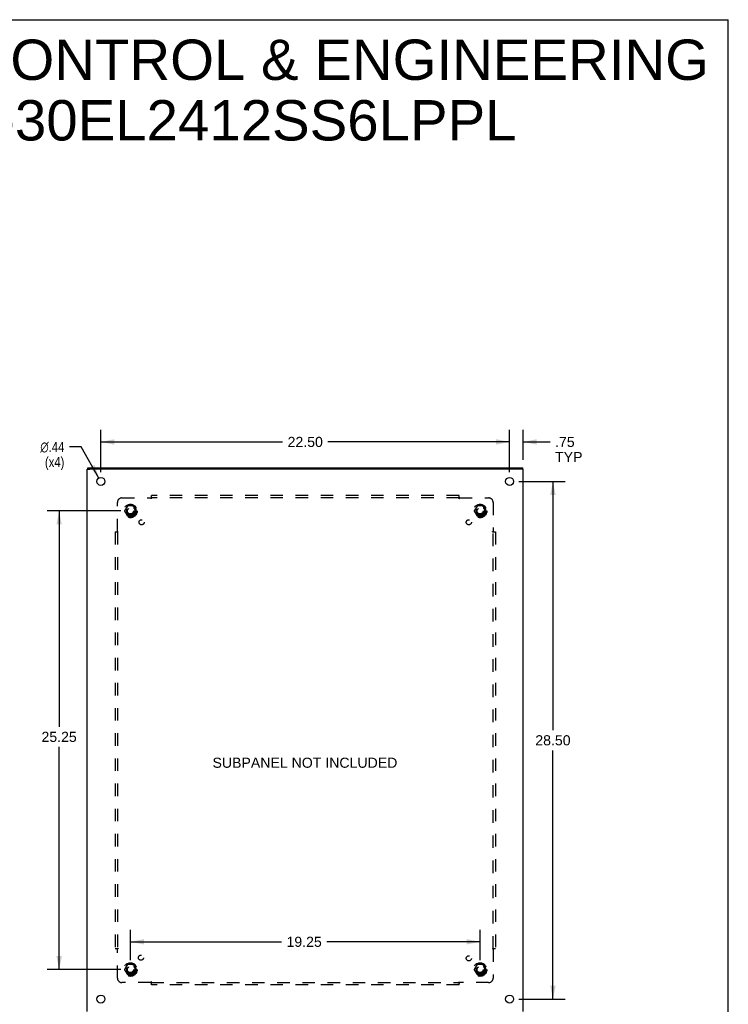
# Model space of a CAD drawing. Header units: inches. Extents: x 0 to 126, y 0 to 81.
# Tile 13 of 13: x 87 to 126, y 27 to 81. Entities that reach past the tile are written whole.
import ezdxf

# ---------------------------------------------------------------- set-up
doc = ezdxf.new("R2010")
doc.units = ezdxf.units.IN
doc.header["$LTSCALE"] = 6.925926
doc.header["$MEASUREMENT"] = 0
doc.linetypes.add('HIDDEN', pattern=[0.2, 0.1, -0.1])
doc.layers.get('0').update_dxf_attribs({"linetype": 'CONTINUOUS'})
for name, color, linetype in [('DEFAULT_2', 8, 'HIDDEN'), ('DIMENSIONS', 7, 'CONTINUOUS'), ('SUBPANEL', 7, 'CONTINUOUS')]:
    doc.layers.add(name, color=color, linetype=linetype)
doc.styles.get("Standard").update_dxf_attribs({"font": 'arial.ttf'})
doc.styles.add('TEXTSTYLE_1', font='gdt', dxfattribs={"width": 0.8})
doc.dimstyles.new('DIMSTYLE_1', dxfattribs={"dimtxt": 0.555556, "dimasz": 0.740741, "dimexe": 0.09, "dimexo": 0.07, "dimgap": 0.0375, "dimtad": 0, "dimtih": 1, "dimtoh": 1, "dimzin": 4, "dimdsep": 46, "dimtxsty": 'Standard', "dimblk": '_FILLED', "dimblk1": '_FILLED', "dimblk2": '_FILLED', "dimcen": 0.09, "dimadec": 3, "dimazin": 1, "dimtfac": 1, "dimtdec": 3, "dimtofl": 0, "dimtmove": 0, "dimatfit": 3, "dimldrblk": '_FILLED', "dimfxl": 0, "dimtolj": 1, "dimtzin": 4, "dimarcsym": 0})
doc.dimstyles.new('DIMSTYLE_2', dxfattribs={"dimtxt": 0.555556, "dimasz": 0.740741, "dimexe": 0.09, "dimexo": 0.07, "dimgap": 0.09, "dimtad": 0, "dimtih": 1, "dimtoh": 1, "dimzin": 4, "dimdsep": 46, "dimtxsty": 'Standard', "dimblk": '_FILLED', "dimblk1": '_FILLED', "dimblk2": '_FILLED', "dimcen": 0.09, "dimadec": 3, "dimazin": 1, "dimtfac": 1, "dimtdec": 3, "dimtofl": 0, "dimtmove": 0, "dimatfit": 1, "dimldrblk": '_FILLED', "dimfxl": 0, "dimtolj": 1, "dimtzin": 4, "dimarcsym": 0})

# ---------------------------------------------------------------- blocks, each defined once
blk = doc.blocks.new('_FILLED')
at = {"color": 0, "linetype": 'ByBlock'}
blk.add_solid([(0, 0), (-1, 0.2), (-1, -0.2)], dxfattribs=at)
blk = doc.blocks.new('*D1')
at = {"layer": 'DIMENSIONS', "color": 2, "linetype": 'Continuous'}
for p, q in [((91.385, 56.574), (91.385, 58.901)), ((113.885, 56.574), (113.885, 58.901)), ((91.385, 58.234), (101.386, 58.234)), ((113.885, 58.234), (103.883, 58.234))]:
    blk.add_line(p, q, dxfattribs=at)
at = {"layer": 'DIMENSIONS', "color": 2, "linetype": 'Continuous', "xscale": 0.7407407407, "yscale": 0.7407407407, "zscale": 0.7407407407, "rotation": 180}
blk.add_blockref('_FILLED', (91.385, 58.234), dxfattribs=at)
at = {"layer": 'DIMENSIONS', "color": 2, "linetype": 'Continuous', "xscale": 0.7407407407, "yscale": 0.7407407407, "zscale": 0.7407407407}
blk.add_blockref('_FILLED', (113.885, 58.234), dxfattribs=at)
at = {"layer": 'DIMENSIONS', "color": 2, "linetype": 'Continuous', "insert": (102.635, 58.512), "char_height": 0.5556, "width": 1.94135, "attachment_point": 2, "line_spacing_factor": 0.9}
blk.add_mtext('22.50', dxfattribs=at)
blk = doc.blocks.new('*D2')
at = {"layer": 'DIMENSIONS', "color": 2, "linetype": 'Continuous'}
for p, q in [((114.403, 56.056), (116.939, 56.056)), ((116.272, 56.056), (116.272, 42.361)), ((116.272, 27.556), (116.272, 41.25)), ((114.403, 27.556), (116.939, 27.556))]:
    blk.add_line(p, q, dxfattribs=at)
at = {"layer": 'DIMENSIONS', "color": 2, "linetype": 'Continuous', "xscale": 0.7407407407, "yscale": 0.7407407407, "zscale": 0.7407407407}
for p, rotation in [((116.272, 56.056), 90), ((116.272, 27.556), 270)]:
    blk.add_blockref('_FILLED', p, dxfattribs=dict(at, rotation=rotation))
at = {"layer": 'DIMENSIONS', "color": 2, "linetype": 'Continuous', "insert": (116.272, 42.084), "char_height": 0.5556, "width": 1.94135, "attachment_point": 2, "line_spacing_factor": 0.9}
blk.add_mtext('28.50', dxfattribs=at)
blk = doc.blocks.new('*D8')
at = {"layer": 'DIMENSIONS', "color": 2, "linetype": 'Continuous'}
for p, q in [((116.272, 27.556), (116.272, 29.037)), ((114.403, 27.556), (116.939, 27.556)), ((115.138, 26.806), (116.939, 26.806)), ((116.272, 26.806), (116.272, 25.131)), ((116.272, 25.131), (115.624, 25.131))]:
    blk.add_line(p, q, dxfattribs=at)
at = {"layer": 'DIMENSIONS', "color": 2, "linetype": 'Continuous', "xscale": 0.7407407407, "yscale": 0.7407407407, "zscale": 0.7407407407}
for p, rotation in [((116.272, 27.556), 270), ((116.272, 26.806), 90)]:
    blk.add_blockref('_FILLED', p, dxfattribs=dict(at, rotation=rotation))
at = {"layer": 'DIMENSIONS', "color": 2, "linetype": 'Continuous', "insert": (115.346, 25.408), "char_height": 0.5556, "width": 1.50558, "attachment_point": 3, "line_spacing_factor": 0.9}
blk.add_mtext('.75\\PTYP', dxfattribs=at)
blk = doc.blocks.new('*D10')
at = {"layer": 'DIMENSIONS', "color": 2, "linetype": 'Continuous'}
for p, q in [((113.885, 56.574), (113.885, 58.901)), ((114.635, 57.248), (114.635, 58.901)), ((113.885, 58.234), (112.403, 58.234)), ((114.635, 58.234), (116.111, 58.234))]:
    blk.add_line(p, q, dxfattribs=at)
at = {"layer": 'DIMENSIONS', "color": 2, "linetype": 'Continuous', "xscale": 0.7407407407, "yscale": 0.7407407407, "zscale": 0.7407407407}
blk.add_blockref('_FILLED', (113.885, 58.234), dxfattribs=at)
at = {"layer": 'DIMENSIONS', "color": 2, "linetype": 'Continuous', "xscale": 0.7407407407, "yscale": 0.7407407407, "zscale": 0.7407407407, "rotation": 180}
blk.add_blockref('_FILLED', (114.635, 58.234), dxfattribs=at)
at = {"layer": 'DIMENSIONS', "color": 2, "linetype": 'Continuous', "insert": (116.389, 58.512), "char_height": 0.5556, "width": 1.50558, "attachment_point": 1, "line_spacing_factor": 0.9}
blk.add_mtext('.75\\PTYP', dxfattribs=at)
blk = doc.blocks.new('*D11')
at = {"layer": 'DIMENSIONS', "color": 2, "linetype": 'Continuous'}
for p, q in [((90.3, 57.957), (89.651, 57.957)), ((91.276, 56.246), (90.3, 57.957))]:
    blk.add_line(p, q, dxfattribs=at)
at = {"layer": 'DIMENSIONS', "color": 2, "linetype": 'Continuous', "xscale": 0.7407407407, "yscale": 0.7407407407, "zscale": 0.7407407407, "rotation": 299.7167293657}
blk.add_blockref('_FILLED', (91.276, 56.246), dxfattribs=at)
at = {"layer": 'DIMENSIONS', "color": 2, "linetype": 'Continuous', "insert": (89.374, 58.235), "char_height": 0.55556, "width": 1.81881, "attachment_point": 3, "line_spacing_factor": 0.9, "style": 'TEXTSTYLE_1'}
blk.add_mtext('{\\fgdt;n}\\fArial;.44\\P(x4)', dxfattribs=at)
blk = doc.blocks.new('*D12')
at = {"layer": 'DIMENSIONS', "color": 2, "linetype": 'Continuous'}
for p, q in [((92.491, 54.431), (88.419, 54.431)), ((89.086, 54.431), (89.086, 42.55)), ((89.086, 29.181), (89.086, 41.439)), ((92.491, 29.181), (88.419, 29.181))]:
    blk.add_line(p, q, dxfattribs=at)
at = {"layer": 'DIMENSIONS', "color": 2, "linetype": 'Continuous', "xscale": 0.7407407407, "yscale": 0.7407407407, "zscale": 0.7407407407}
for p, rotation in [((89.086, 54.431), 90), ((89.086, 29.181), 270)]:
    blk.add_blockref('_FILLED', p, dxfattribs=dict(at, rotation=rotation))
at = {"layer": 'DIMENSIONS', "color": 2, "linetype": 'Continuous', "insert": (89.086, 42.272), "char_height": 0.5556, "width": 1.94135, "attachment_point": 2, "line_spacing_factor": 0.9}
blk.add_mtext('25.25', dxfattribs=at)
blk = doc.blocks.new('*D13')
at = {"layer": 'DIMENSIONS', "color": 2, "linetype": 'Continuous'}
for p, q in [((93.01, 29.699), (93.01, 31.378)), ((112.26, 29.699), (112.26, 31.378)), ((93.01, 30.711), (101.326, 30.711)), ((112.26, 30.711), (103.823, 30.711))]:
    blk.add_line(p, q, dxfattribs=at)
at = {"layer": 'DIMENSIONS', "color": 2, "linetype": 'Continuous', "xscale": 0.7407407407, "yscale": 0.7407407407, "zscale": 0.7407407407, "rotation": 180}
blk.add_blockref('_FILLED', (93.01, 30.711), dxfattribs=at)
at = {"layer": 'DIMENSIONS', "color": 2, "linetype": 'Continuous', "xscale": 0.7407407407, "yscale": 0.7407407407, "zscale": 0.7407407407}
blk.add_blockref('_FILLED', (112.26, 30.711), dxfattribs=at)
at = {"layer": 'DIMENSIONS', "color": 2, "linetype": 'Continuous', "insert": (102.575, 30.989), "char_height": 0.5556, "width": 1.94135, "attachment_point": 2, "line_spacing_factor": 0.9}
blk.add_mtext('19.25', dxfattribs=at)

msp = doc.modelspace()

# ---------------------------------------------------------------- linework, layer by layer
at = {"color": 7, "linetype": 'Continuous'}
for p, q in [((0, 81.481), (125.926, 81.481)), ((125.926, 0), (125.926, 81.481)), ((90.635, 56.731), (90.785, 56.731)), ((90.66, 56.731), (90.66, 56.806)), ((114.635, 56.731), (114.485, 56.731)), ((114.61, 56.731), (114.61, 56.806))]:
    msp.add_line(p, q, dxfattribs=at)
at = {"color": 3, "linetype": 'Continuous'}
for p, q in [((90.635, 26.881), (90.635, 56.731)), ((90.66, 56.806), (114.61, 56.806)), ((114.48, 56.731), (90.79, 56.731)), ((114.635, 26.881), (114.635, 56.731))]:
    msp.add_line(p, q, dxfattribs=at)
for centre in [(91.385, 56.056), (113.885, 56.056), (91.385, 27.556), (113.885, 27.556)]:
    msp.add_circle(centre, 0.219, dxfattribs=at)
at = {"layer": 'DEFAULT_2', "color": 8, "linetype": 'HIDDEN'}
for p, q in [((92.847, 54.703), (92.692, 54.436)), ((92.692, 54.426), (92.847, 54.158)), ((93.164, 54.708), (92.855, 54.708)), ((93.327, 54.436), (93.173, 54.703)), ((93.173, 54.158), (93.327, 54.426)), ((112.097, 54.703), (111.942, 54.436)), ((111.942, 54.426), (112.097, 54.158)), ((112.414, 54.708), (112.105, 54.708)), ((112.577, 54.436), (112.423, 54.703)), ((112.423, 54.158), (112.577, 54.426)), ((93.164, 54.153), (92.855, 54.153)), ((112.414, 54.153), (112.105, 54.153)), ((92.847, 29.453), (92.692, 29.186)), ((93.164, 29.458), (92.855, 29.458)), ((93.327, 29.186), (93.173, 29.453)), ((112.097, 29.453), (111.942, 29.186)), ((112.414, 29.458), (112.105, 29.458)), ((112.577, 29.186), (112.423, 29.453)), ((92.692, 29.176), (92.847, 28.908)), ((93.164, 28.903), (92.855, 28.903)), ((93.173, 28.908), (93.327, 29.176)), ((111.942, 29.176), (112.097, 28.908)), ((112.414, 28.903), (112.105, 28.903)), ((112.423, 28.908), (112.577, 29.176))]:
    msp.add_line(p, q, dxfattribs=at)
for centre, radius in [((93.01, 54.431), 0.372), ((93.01, 54.431), 0.356), ((112.26, 54.431), 0.372), ((112.26, 54.431), 0.356), ((93.01, 54.431), 0.312), ((93.01, 54.431), 0.204), ((93.01, 54.431), 0.188), ((93.01, 54.431), 0.183), ((93.01, 54.431), 0.165), ((112.26, 54.431), 0.312), ((112.26, 54.431), 0.204), ((112.26, 54.431), 0.188), ((112.26, 54.431), 0.183), ((112.26, 54.431), 0.165), ((93.01, 29.181), 0.372), ((93.01, 29.181), 0.356), ((93.01, 29.181), 0.312), ((93.01, 29.181), 0.204), ((93.01, 29.181), 0.188), ((93.01, 29.181), 0.183), ((93.01, 29.181), 0.165), ((112.26, 29.181), 0.372), ((112.26, 29.181), 0.356), ((112.26, 29.181), 0.312), ((112.26, 29.181), 0.204), ((112.26, 29.181), 0.188), ((112.26, 29.181), 0.183), ((112.26, 29.181), 0.165)]:
    msp.add_circle(centre, radius, dxfattribs=at)
for centre, start, end in [((92.701, 54.431), 150.0127, 209.9883), ((92.855, 54.698), 90.0124, 149.9892), ((93.164, 54.698), 30.012, 89.9887), ((93.319, 54.431), 330.0127, 29.9883), ((111.951, 54.431), 150.0127, 209.9883), ((112.105, 54.698), 90.0124, 149.9892), ((112.414, 54.698), 30.012, 89.9887), ((112.569, 54.431), 330.0127, 29.9883), ((92.855, 54.163), 210.012, 269.9887), ((93.164, 54.163), 270.0124, 329.9892), ((112.105, 54.163), 210.012, 269.9887), ((112.414, 54.163), 270.0124, 329.9892), ((92.855, 29.448), 90.0124, 149.9892), ((93.164, 29.448), 30.012, 89.9887), ((112.105, 29.448), 90.0124, 149.9892), ((112.414, 29.448), 30.012, 89.9887), ((92.701, 29.181), 150.0127, 209.9883), ((92.855, 28.913), 210.012, 269.9887), ((93.164, 28.913), 270.0124, 329.9892), ((93.319, 29.181), 330.0127, 29.9883), ((111.951, 29.181), 150.0127, 209.9883), ((112.105, 28.913), 210.012, 269.9887), ((112.414, 28.913), 270.0124, 329.9892), ((112.569, 29.181), 330.0127, 29.9883)]:
    msp.add_arc(centre, 0.01, start, end, dxfattribs=at)
at = {"layer": 'SUBPANEL', "color": 8, "linetype": 'HIDDEN'}
for p, q in [((92.291, 53.31), (92.291, 54.9)), ((92.541, 55.15), (94.131, 55.15)), ((94.166, 55.109), (94.166, 55.275)), ((111.104, 55.275), (94.166, 55.275)), ((111.104, 55.15), (94.166, 55.15)), ((111.104, 55.109), (111.104, 55.275)), ((111.139, 55.15), (112.729, 55.15)), ((112.979, 54.9), (112.979, 53.31)), ((92.166, 53.275), (92.166, 30.337)), ((92.166, 53.275), (92.332, 53.275)), ((92.291, 53.275), (92.291, 30.337)), ((112.938, 53.275), (113.104, 53.275)), ((112.979, 30.337), (112.979, 53.275)), ((113.104, 53.275), (113.104, 30.337)), ((92.166, 30.337), (92.332, 30.337)), ((92.291, 28.712), (92.291, 30.302)), ((112.938, 30.337), (113.104, 30.337)), ((112.979, 30.302), (112.979, 28.712)), ((94.131, 28.462), (92.541, 28.462)), ((94.166, 28.337), (94.166, 28.503)), ((94.166, 28.462), (111.104, 28.462)), ((111.104, 28.337), (94.166, 28.337)), ((111.104, 28.337), (111.104, 28.503)), ((112.729, 28.462), (111.139, 28.462))]:
    msp.add_line(p, q, dxfattribs=at)
for points in [[(94.142, 55.161), (94.14, 55.16), (94.139, 55.158), (94.137, 55.156), (94.136, 55.155), (94.134, 55.153), (94.133, 55.152), (94.132, 55.151), (94.131, 55.15)], [(94.141, 55.135), (94.139, 55.137), (94.138, 55.139), (94.137, 55.141), (94.135, 55.143), (94.134, 55.145), (94.133, 55.147), (94.132, 55.148), (94.131, 55.15)], [(94.166, 55.109), (94.165, 55.109), (94.163, 55.11), (94.162, 55.11), (94.16, 55.111), (94.159, 55.112), (94.158, 55.113), (94.157, 55.114), (94.155, 55.115), (94.154, 55.116), (94.153, 55.118), (94.151, 55.119), (94.15, 55.121), (94.149, 55.122), (94.148, 55.124), (94.147, 55.126), (94.145, 55.127), (94.144, 55.129), (94.143, 55.131), (94.141, 55.135)], [(94.149, 55.168), (94.145, 55.164), (94.142, 55.161)], [(94.166, 55.188), (94.165, 55.186), (94.164, 55.185), (94.162, 55.183), (94.161, 55.181), (94.16, 55.18), (94.158, 55.178), (94.157, 55.176), (94.156, 55.175), (94.154, 55.174), (94.153, 55.172), (94.152, 55.171), (94.15, 55.17), (94.149, 55.168)], [(111.104, 55.188), (111.105, 55.186), (111.106, 55.185), (111.107, 55.183), (111.109, 55.181), (111.11, 55.18), (111.111, 55.178), (111.113, 55.176), (111.114, 55.175), (111.115, 55.174), (111.117, 55.172), (111.118, 55.171), (111.119, 55.17), (111.121, 55.168), (111.126, 55.163)], [(111.104, 55.109), (111.105, 55.109), (111.107, 55.11), (111.108, 55.11), (111.109, 55.111), (111.111, 55.112), (111.112, 55.113), (111.113, 55.114), (111.114, 55.115), (111.116, 55.116), (111.117, 55.118), (111.118, 55.119), (111.12, 55.121), (111.121, 55.122), (111.122, 55.124), (111.123, 55.126), (111.124, 55.127), (111.125, 55.129), (111.127, 55.131)], [(111.126, 55.163), (111.128, 55.161), (111.129, 55.16), (111.131, 55.158), (111.133, 55.156), (111.134, 55.155), (111.135, 55.153), (111.137, 55.152), (111.138, 55.151), (111.139, 55.15)], [(111.127, 55.131), (111.129, 55.135), (111.13, 55.137), (111.132, 55.139), (111.133, 55.141), (111.134, 55.143), (111.135, 55.145), (111.137, 55.147), (111.138, 55.148), (111.139, 55.15)], [(92.253, 53.275), (92.254, 53.276), (92.256, 53.277), (92.258, 53.278), (92.259, 53.28), (92.261, 53.281), (92.263, 53.282), (92.264, 53.284), (92.266, 53.285), (92.267, 53.286), (92.268, 53.288), (92.27, 53.289), (92.271, 53.29), (92.272, 53.292), (92.278, 53.297)], [(92.278, 53.297), (92.279, 53.299), (92.281, 53.3), (92.283, 53.302), (92.284, 53.303), (92.286, 53.305), (92.287, 53.306), (92.289, 53.308), (92.29, 53.309), (92.291, 53.31)], [(92.309, 53.298), (92.305, 53.3), (92.303, 53.301), (92.301, 53.303), (92.299, 53.304), (92.297, 53.305), (92.296, 53.306), (92.294, 53.308), (92.292, 53.309), (92.291, 53.31)], [(92.332, 53.275), (92.331, 53.276), (92.331, 53.277), (92.33, 53.279), (92.329, 53.28), (92.329, 53.282), (92.328, 53.283), (92.327, 53.284), (92.326, 53.285), (92.324, 53.287), (92.323, 53.288), (92.322, 53.289), (92.32, 53.29), (92.318, 53.292), (92.317, 53.293), (92.315, 53.294), (92.313, 53.295), (92.311, 53.296), (92.309, 53.298)], [(112.938, 53.275), (112.938, 53.276), (112.939, 53.277), (112.94, 53.279), (112.94, 53.28), (112.941, 53.282), (112.942, 53.283), (112.943, 53.284), (112.944, 53.285), (112.945, 53.287), (112.947, 53.288), (112.948, 53.289), (112.95, 53.29), (112.951, 53.292), (112.953, 53.293), (112.955, 53.294), (112.956, 53.295), (112.958, 53.296), (112.96, 53.298), (112.964, 53.3)], [(112.964, 53.3), (112.966, 53.301), (112.969, 53.303), (112.97, 53.304), (112.972, 53.305), (112.974, 53.306), (112.976, 53.308), (112.977, 53.309), (112.979, 53.31)], [(112.99, 53.299), (112.989, 53.3), (112.987, 53.302), (112.985, 53.303), (112.984, 53.305), (112.982, 53.306), (112.981, 53.308), (112.98, 53.309), (112.979, 53.31)], [(112.997, 53.292), (112.993, 53.296), (112.99, 53.299)], [(113.017, 53.275), (113.015, 53.276), (113.014, 53.277), (113.012, 53.278), (113.01, 53.28), (113.009, 53.281), (113.007, 53.282), (113.006, 53.284), (113.004, 53.285), (113.003, 53.286), (113.001, 53.288), (113, 53.289), (112.999, 53.29), (112.997, 53.292)], [(92.253, 30.337), (92.254, 30.336), (92.256, 30.334), (92.258, 30.333), (92.259, 30.332), (92.261, 30.331), (92.263, 30.329), (92.264, 30.328), (92.266, 30.327), (92.267, 30.325), (92.268, 30.324), (92.27, 30.323), (92.271, 30.321), (92.272, 30.32)], [(92.272, 30.32), (92.276, 30.316), (92.279, 30.313)], [(92.279, 30.313), (92.281, 30.311), (92.283, 30.31), (92.284, 30.308), (92.286, 30.307), (92.287, 30.305), (92.289, 30.304), (92.29, 30.303), (92.291, 30.302)], [(92.305, 30.312), (92.303, 30.31), (92.301, 30.309), (92.299, 30.308), (92.297, 30.306), (92.296, 30.305), (92.294, 30.304), (92.292, 30.303), (92.291, 30.302)], [(92.332, 30.337), (92.331, 30.336), (92.331, 30.334), (92.33, 30.333), (92.329, 30.331), (92.329, 30.33), (92.328, 30.329), (92.327, 30.327), (92.326, 30.326), (92.324, 30.325), (92.323, 30.323), (92.322, 30.322), (92.32, 30.321), (92.318, 30.32), (92.317, 30.319), (92.315, 30.318), (92.313, 30.316), (92.311, 30.315), (92.309, 30.314), (92.305, 30.312)], [(112.938, 30.337), (112.938, 30.336), (112.939, 30.334), (112.94, 30.333), (112.94, 30.331), (112.941, 30.33), (112.942, 30.329), (112.943, 30.327), (112.944, 30.326), (112.945, 30.325), (112.947, 30.323), (112.948, 30.322), (112.95, 30.321), (112.951, 30.32), (112.953, 30.319), (112.955, 30.318), (112.956, 30.316), (112.958, 30.315), (112.96, 30.314)], [(112.96, 30.314), (112.964, 30.312), (112.966, 30.31), (112.969, 30.309), (112.97, 30.308), (112.972, 30.306), (112.974, 30.305), (112.976, 30.304), (112.977, 30.303), (112.979, 30.302)], [(112.992, 30.314), (112.99, 30.313), (112.989, 30.311), (112.987, 30.31), (112.985, 30.308), (112.984, 30.307), (112.982, 30.305), (112.981, 30.304), (112.98, 30.303), (112.979, 30.302)], [(113.017, 30.337), (113.015, 30.336), (113.014, 30.334), (113.012, 30.333), (113.01, 30.332), (113.009, 30.331), (113.007, 30.329), (113.006, 30.328), (113.004, 30.327), (113.003, 30.325), (113.001, 30.324), (113, 30.323), (112.999, 30.321), (112.997, 30.32), (112.992, 30.314)], [(94.143, 28.48), (94.141, 28.476), (94.139, 28.474), (94.138, 28.472), (94.137, 28.47), (94.135, 28.468), (94.134, 28.466), (94.133, 28.465), (94.132, 28.463), (94.131, 28.462)], [(94.143, 28.449), (94.142, 28.45), (94.14, 28.452), (94.139, 28.454), (94.137, 28.455), (94.136, 28.457), (94.134, 28.458), (94.133, 28.46), (94.132, 28.461), (94.131, 28.462)], [(94.166, 28.503), (94.165, 28.502), (94.163, 28.502), (94.162, 28.501), (94.16, 28.5), (94.159, 28.5), (94.158, 28.499), (94.157, 28.498), (94.155, 28.497), (94.154, 28.495), (94.153, 28.494), (94.151, 28.492), (94.15, 28.491), (94.149, 28.489), (94.148, 28.488), (94.147, 28.486), (94.145, 28.484), (94.144, 28.482), (94.143, 28.48)], [(94.166, 28.423), (94.165, 28.425), (94.164, 28.427), (94.162, 28.429), (94.161, 28.43), (94.16, 28.432), (94.158, 28.434), (94.157, 28.435), (94.156, 28.437), (94.154, 28.438), (94.153, 28.439), (94.152, 28.441), (94.15, 28.442), (94.149, 28.443), (94.143, 28.449)], [(111.104, 28.503), (111.105, 28.502), (111.107, 28.502), (111.108, 28.501), (111.109, 28.5), (111.111, 28.5), (111.112, 28.499), (111.113, 28.498), (111.114, 28.497), (111.116, 28.495), (111.117, 28.494), (111.118, 28.492), (111.12, 28.491), (111.121, 28.489), (111.122, 28.488), (111.123, 28.486), (111.124, 28.484), (111.125, 28.482), (111.127, 28.48), (111.129, 28.476)], [(111.104, 28.423), (111.105, 28.425), (111.106, 28.427), (111.107, 28.429), (111.109, 28.43), (111.11, 28.432), (111.111, 28.434), (111.113, 28.435), (111.114, 28.437), (111.115, 28.438), (111.117, 28.439), (111.118, 28.441), (111.119, 28.442), (111.121, 28.443)], [(111.121, 28.443), (111.125, 28.447), (111.128, 28.45)], [(111.128, 28.45), (111.129, 28.452), (111.131, 28.454), (111.133, 28.455), (111.134, 28.457), (111.135, 28.458), (111.137, 28.46), (111.138, 28.461), (111.139, 28.462)], [(111.129, 28.476), (111.13, 28.474), (111.132, 28.472), (111.133, 28.47), (111.134, 28.468), (111.135, 28.466), (111.137, 28.465), (111.138, 28.463), (111.139, 28.462)]]:
    msp.add_lwpolyline(points, dxfattribs=at)
for centre, radius in [((93.01, 54.431), 0.25), ((112.26, 54.431), 0.25), ((93.629, 53.812), 0.141), ((111.641, 53.812), 0.141), ((93.59, 29.836), 0.141), ((111.641, 29.799), 0.141), ((93.01, 29.181), 0.25), ((112.26, 29.181), 0.25)]:
    msp.add_circle(centre, radius, dxfattribs=at)
for centre, start, end in [((92.541, 54.9), 90, 180), ((112.729, 54.9), 0, 90), ((92.541, 28.712), 180, 270), ((112.729, 28.712), 270, 360)]:
    msp.add_arc(centre, 0.25, start, end, dxfattribs=at)

# ---------------------------------------------------------------- texts
at = {"layer": 'DIMENSIONS', "color": 2, "linetype": 'Continuous', "attachment_point": 2, "line_spacing_factor": 0.9}
for s, insert, char_height, width in [('SAGINAW CONTROL & ENGINEERING\\PSCE-30EL2412SS6LPPL', (96.753, 80.387), 2.22222, 56.12557), ('SUBPANEL NOT INCLUDED', (102.618, 40.848), 0.55556, 10.15903)]:
    msp.add_mtext(s, dxfattribs=dict(at, insert=insert, char_height=char_height, width=width))

# ---------------------------------------------------------------- dimensions: what is measured, and where the dimension line sits
at = {"layer": 'DIMENSIONS', "color": 2, "linetype": 'Continuous'}
for base, p1, p2, picture, middle in [((113.885, 58.234), (91.385, 56.504), (113.885, 56.504), '*D1', (102.627, 58.231)), ((112.26, 30.711), (93.01, 29.629), (112.26, 29.629), '*D13', (102.6, 30.708))]:
    dim = msp.add_linear_dim(base=base, p1=p1, p2=p2, dimstyle='DIMSTYLE_1', dxfattribs=at)
    dim.commit()
    dim.dimension.update_dxf_attribs({"geometry": picture, "text_midpoint": middle, "dimtype": 160})
for base, p1, p2, angle, picture, middle in [((113.885, 58.234), (114.635, 57.178), (113.885, 56.504), 180, '*D10', (117.142, 57.817)), ((116.272, 27.556), (115.068, 26.806), (114.333, 27.556), 90, '*D8', (114.594, 24.714))]:
    dim = msp.add_linear_dim(base=base, p1=p1, p2=p2, angle=angle, text='<>\\PTYP', dimstyle='DIMSTYLE_1', dxfattribs=at)
    dim.commit()
    dim.dimension.update_dxf_attribs({"geometry": picture, "text_midpoint": middle, "dimtype": 160})
dim = msp.add_diameter_dim_2p(p1=(91.276, 56.246), p2=(91.493, 55.866), text='%%c<>\\P(x4)', dimstyle='DIMSTYLE_2', override={"dimpost": '<>'}, dxfattribs=at)
dim.commit()
dim.dimension.update_dxf_attribs({"geometry": '*D11', "text_midpoint": (88.464, 57.54), "dimtype": 163})
for base, p1, p2, angle, picture, middle in [((116.272, 56.056), (114.333, 27.556), (114.333, 56.056), 90, '*D2', (116.265, 41.803)), ((89.086, 29.181), (92.561, 54.431), (92.561, 29.181), 270, '*D12', (89.08, 41.991))]:
    dim = msp.add_linear_dim(base=base, p1=p1, p2=p2, angle=angle, dimstyle='DIMSTYLE_1', dxfattribs=at)
    dim.commit()
    dim.dimension.update_dxf_attribs({"geometry": picture, "text_midpoint": middle, "dimtype": 160})

doc.saveas('drawing.dxf')
